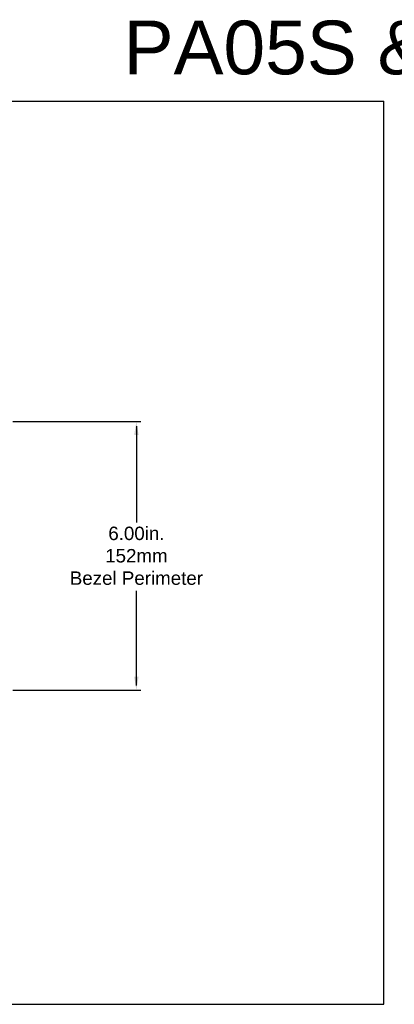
# Model space of a CAD drawing. Extents: x 71.9 to 121.4, y -23.3 to 40.1.
# Tile 16 of 17: x 88.2 to 96.6, y 18.1 to 40.1. Entities that reach past the tile are written whole.
import ezdxf

# ---------------------------------------------------------------- set-up
doc = ezdxf.new("R2010")
doc.units = 0
doc.header["$LTSCALE"] = 1.21
doc.header["$MEASUREMENT"] = 0
doc.layers.get('0').update_dxf_attribs({"linetype": 'CONTINUOUS'})
doc.layers.add('DIM', color=7, linetype='CONTINUOUS')
doc.styles.add('ARIAL', font='ARIAL.TTF', dxfattribs={"height": 0.3})

msp = doc.modelspace()

# ---------------------------------------------------------------- linework, layer by layer
at = {"linetype": 'Continuous'}
for p, q in [((71.92, 38.255), (96.4, 38.255)), ((96.4, 18.067), (96.4, 38.255)), ((71.92, 18.067), (96.4, 18.067))]:
    msp.add_line(p, q, dxfattribs=at)
for p, q in [((88.094, 31.091), (90.959, 31.091)), ((90.859, 30.991), (90.859, 28.834)), ((90.859, 25.191), (90.859, 27.305)), ((88.094, 25.091), (90.959, 25.091))]:
    msp.add_line(p, q)
for points in [[(90.809, 30.791), (90.909, 30.791), (90.859, 31.091)], [(90.809, 25.391), (90.909, 25.391), (90.859, 25.091)]]:
    msp.add_solid(points)

# ---------------------------------------------------------------- texts
at = {"insert": (90.859, 28.091), "char_height": 0.3, "attachment_point": 5, "style": 'ARIAL'}
msp.add_mtext('6.00in.\\P152mm\\PBezel Perimeter', dxfattribs=at)
at = {"layer": 'DIM', "insert": (90.573, 40.054), "char_height": 1.2, "attachment_point": 1}
msp.add_mtext('{\\fArial|b0|i0|c0|p34;PA05S & PA06S}', dxfattribs=at)

doc.saveas('drawing.dxf')
